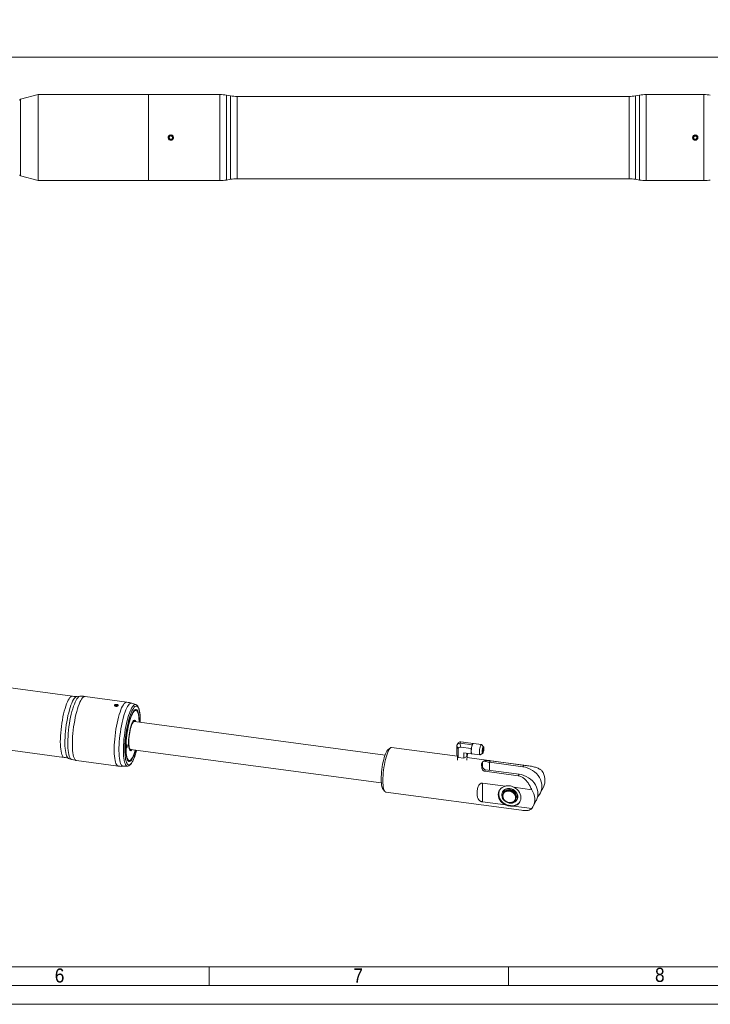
# Model space of a CAD drawing. Header units: millimetres. Extents: x 30 to 2493, y 30 to 1752.
# Tile 3 of 6: x 1348 to 1902, y 30 to 819. Entities that reach past the tile are written whole.
import ezdxf

# ---------------------------------------------------------------- set-up
doc = ezdxf.new("R2010")
doc.units = ezdxf.units.MM
doc.header["$LTSCALE"] = 3
doc.linetypes.add('SLD-Solido', pattern=[0])
doc.styles.add('SLDTEXTSTYLE0', font='GOTHIC.TTF', dxfattribs={"width": 0.913})
doc.styles.add('SLDTEXTSTYLE3', font='CALIBRI.TTF')
doc.styles.add('SLDTEXTSTYLE4', font='CALIBRIB.TTF')
doc.dimstyles.new('SLDDIMSTYLE0', dxfattribs={"dimtxt": 22.225, "dimasz": 7.5, "dimexe": 0, "dimexo": 0.0625, "dimgap": 5.55625, "dimtad": 1, "dimrnd": 1e-09, "dimzin": 12, "dimdsep": 46, "dimtxsty": 'SLDTEXTSTYLE4', "dimsah": 1, "dimcen": 0.09, "dimadec": 0, "dimazin": 3, "dimtfac": 1, "dimtofl": 0, "dimtmove": 0, "dimatfit": 3, "dimfxl": 0, "dimfrac": 2, "dimtolj": 1, "dimtzin": 12, "dimarcsym": 0})

# ---------------------------------------------------------------- blocks, each defined once
blk = doc.blocks.new('_D_6')
at = {"color": 7, "linetype": 'SLD-Solido', "lineweight": 0}
for p, q in [((190.73, 753.64), (190.73, 792.39)), ((2050.73, 753.64), (2050.73, 792.39)), ((2050.73, 789.39), (190.73, 789.39))]:
    blk.add_line(p, q, dxfattribs=at)
for points in [[(190.73, 789.39), (198.23, 787.14), (198.23, 791.64)], [(2050.73, 789.39), (2043.23, 791.64), (2043.23, 787.14)]]:
    blk.add_solid(points, dxfattribs=at)
at = {"color": 7, "linetype": 'SLD-Solido', "lineweight": 0, "char_height": 22.225, "attachment_point": 1, "style": 'SLDTEXTSTYLE3'}
for s, insert in [('EXAMPLE PCLC ', (995.49, 819.03)), ('1860', (1185.88, 819.03))]:
    blk.add_mtext(s, dxfattribs=dict(at, insert=insert))

msp = doc.modelspace()

# ---------------------------------------------------------------- linework, layer by layer
at = {"color": 7, "linetype": 'SLD-Solido', "lineweight": 15}
for p, q in [((1362.856, 759.395), (1348.669, 755.593)), ((1451.128, 759.395), (1362.856, 759.395)), ((1362.856, 759.395), (1362.856, 690.395)), ((1508.503, 759.395), (1451.128, 759.395)), ((1451.128, 724.895), (1451.128, 759.395)), ((1451.128, 759.395), (1451.128, 690.395)), ((1508.503, 690.395), (1508.503, 759.395)), ((1517.05, 758.35), (1513.713, 758.939)), ((1513.713, 758.939), (1513.713, 690.85)), ((1517.05, 691.439), (1517.05, 758.35)), ((1836.596, 757.895), (1522.26, 757.895)), ((1522.26, 757.895), (1522.26, 724.895)), ((1836.596, 724.895), (1836.596, 757.895)), ((1845.143, 758.939), (1841.806, 758.35)), ((1841.806, 758.35), (1841.806, 691.439)), ((1845.143, 724.895), (1845.143, 758.939)), ((1896.596, 759.395), (1850.353, 759.395)), ((1850.353, 759.395), (1850.353, 690.395)), ((1896.596, 690.395), (1896.596, 759.395)), ((1348.669, 755.593), (1348.669, 694.196)), ((1469.398, 726.313), (1468.035, 725.837)), ((1470.491, 725.37), (1469.398, 726.313)), ((1451.128, 690.395), (1451.128, 724.895)), ((1468.035, 725.837), (1467.765, 724.419)), ((1467.765, 724.419), (1468.858, 723.477)), ((1468.858, 723.477), (1470.221, 723.952)), ((1470.221, 723.952), (1470.491, 725.37)), ((1522.26, 724.895), (1522.26, 691.895)), ((1836.596, 691.895), (1836.596, 724.895)), ((1845.143, 690.85), (1845.143, 724.895)), ((1889.037, 726.162), (1888.285, 724.93)), ((1888.285, 724.93), (1888.976, 723.663)), ((1888.976, 723.663), (1890.419, 723.627)), ((1890.48, 726.126), (1889.037, 726.162)), ((1890.419, 723.627), (1891.171, 724.859)), ((1891.171, 724.859), (1890.48, 726.126)), ((1348.669, 694.196), (1362.856, 690.395)), ((1362.856, 690.395), (1451.128, 690.395)), ((1451.128, 690.395), (1508.503, 690.395)), ((1513.713, 690.85), (1517.05, 691.439)), ((1522.26, 691.895), (1836.596, 691.895)), ((1841.806, 691.439), (1845.143, 690.85)), ((1850.353, 690.395), (1896.596, 690.395)), ((1390.208, 276.997), (1162.488, 307.505)), ((1396.271, 276.953), (1393.798, 276.84)), ((1433.824, 272.288), (1400.323, 276.777)), ((1425.158, 269.919), (1424.374, 269.546)), ((1424.374, 269.546), (1424.628, 269.02)), ((1424.628, 269.02), (1425.486, 268.893)), ((1426.196, 269.766), (1425.158, 269.919)), ((1425.158, 268.942), (1425.158, 269.919)), ((1425.785, 268.923), (1426.451, 269.24)), ((1426.451, 269.24), (1426.196, 269.766)), ((1426.196, 269.119), (1426.196, 269.766)), ((1441.084, 270.325), (1437.78, 271.392)), ((1442.104, 264.956), (1441.809, 265.364)), ((1155.915, 258.444), (1383.635, 227.935)), ((1440.128, 256.983), (1439.266, 257.445)), ((1439.373, 257.388), (1439.313, 257.491)), ((1640.949, 229.783), (1439.874, 256.722)), ((1698.604, 237.308), (1698.604, 229.622)), ((1699.506, 234.433), (1698.615, 237.587)), ((1699.455, 239.405), (1698.79, 238.164)), ((1700.916, 239.341), (1701.807, 236.187)), ((1701.832, 240.401), (1701.26, 239.334)), ((1701.26, 239.334), (1710.92, 238.039)), ((1703.873, 240.18), (1701.45, 240.453)), ((1703.942, 240.172), (1701.508, 240.445)), ((1701.832, 240.401), (1711.492, 239.107)), ((1703.942, 240.172), (1711.706, 239.132)), ((1710.804, 237.602), (1710.92, 238.039)), ((1710.92, 238.039), (1711.053, 238.288)), ((1711.359, 238.859), (1711.492, 239.107)), ((1711.607, 239.099), (1711.492, 239.107)), ((1718.22, 238.265), (1711.759, 239.131)), ((1719.995, 236.515), (1718.373, 238.181)), ((1436.109, 233.884), (1437.063, 234.102)), ((1436.143, 233.827), (1436.228, 233.911)), ((1436.886, 234.421), (1637.961, 207.483)), ((1645.239, 235.532), (1643.281, 233.953)), ((1698.996, 228.817), (1646.222, 235.887)), ((1698.604, 229.622), (1699.506, 227.938)), ((1699.506, 234.433), (1699.506, 227.938)), ((1701.807, 236.187), (1710.138, 235.071)), ((1704.107, 231.754), (1710.138, 230.946)), ((1704.107, 231.754), (1704.107, 227.321)), ((1706.573, 231.424), (1706.573, 228.554)), ((1707.145, 229.622), (1706.573, 228.554)), ((1707.145, 231.347), (1707.145, 229.622)), ((1710.138, 235.071), (1710.539, 236.595)), ((1710.138, 235.071), (1710.138, 233.521)), ((1710.138, 232.496), (1710.138, 230.946)), ((1710.138, 230.946), (1710.539, 230.92)), ((1710.652, 230.871), (1717.114, 230.005)), ((1717.283, 230.046), (1719.287, 231.227)), ((1387.14, 227.141), (1389.495, 226.381)), ((1393.451, 225.485), (1426.952, 220.997)), ((1436.479, 225.575), (1436.87, 225.891)), ((1698.992, 228.897), (1699.123, 225.661)), ((1704.107, 227.321), (1699.506, 227.938)), ((1706.573, 228.554), (1704.107, 227.321)), ((1706.626, 225.667), (1706.757, 228.897)), ((1755.289, 221.275), (1706.712, 227.783)), ((1718.395, 222.748), (1718.395, 221.324)), ((1719.23, 219.629), (1719.23, 224.306)), ((1725.414, 225.267), (1724.741, 224.011)), ((1724.741, 224.011), (1751.545, 220.42)), ((1724.741, 224.011), (1724.741, 217.683)), ((1752.219, 221.676), (1725.414, 225.267)), ((1752.219, 221.676), (1751.545, 220.42)), ((1431.004, 220.82), (1434.473, 220.979)), ((1721.577, 218.106), (1720.904, 216.85)), ((1720.904, 216.85), (1747.708, 213.259)), ((1721.577, 218.106), (1748.381, 214.515)), ((1748.381, 214.515), (1747.708, 213.259)), ((1737.476, 204.894), (1719.083, 207.359)), ((1719.083, 192.265), (1719.083, 207.359)), ((1639.113, 202.846), (1640.586, 200.807)), ((1641.442, 200.206), (1750.509, 185.594)), ((1735.155, 200.353), (1735.049, 200.154)), ((1735.839, 199.521), (1735.664, 199.195)), ((1741.11, 201.818), (1740.741, 202.778)), ((1741.199, 202.751), (1741.581, 201.76)), ((1758.56, 202.07), (1744.155, 204)), ((1765.428, 199.34), (1767.922, 203.995)), ((1719.083, 192.265), (1737.476, 189.801)), ((1743.071, 191.347), (1742.893, 191.808)), ((1743.09, 191.383), (1742.923, 191.817)), ((1743.071, 191.347), (1743.09, 191.383)), ((1745.58, 193.881), (1745.754, 194.207)), ((1746.738, 193.936), (1746.845, 194.135)), ((1759.769, 188.781), (1762.264, 193.436)), ((1744.155, 188.906), (1758.56, 186.976)), ((60, 60), (2463, 60))]:
    msp.add_line(p, q, dxfattribs=at)
at = {"color": 7, "linetype": 'SLD-Solido', "lineweight": 0}
for p, q in [((1500, 60), (1500, 45)), ((1740, 60), (1740, 45)), ((45, 45), (2478, 45)), ((30, 30), (2493, 30))]:
    msp.add_line(p, q, dxfattribs=at)
at = {"color": 7, "linetype": 'SLD-Solido', "lineweight": 15, "flags": 128}
for points in [[(1393.798, 276.84), (1393.599, 276.816), (1392.986, 276.568), (1392.349, 276.06), (1391.695, 275.297), (1391.03, 274.286), (1390.361, 273.038), (1389.696, 271.567), (1389.041, 269.888), (1388.405, 268.019), (1387.792, 265.98), (1387.21, 263.792), (1386.665, 261.479), (1386.163, 259.064), (1385.709, 256.575), (1385.307, 254.037), (1384.963, 251.476), (1384.68, 248.921), (1384.46, 246.398), (1384.306, 243.934), (1384.22, 241.555), (1384.203, 239.286), (1384.255, 237.152), (1384.375, 235.175), (1384.562, 233.375), (1384.814, 231.773), (1385.128, 230.385), (1385.501, 229.225), (1385.929, 228.306), (1386.408, 227.638), (1386.932, 227.228), (1387.14, 227.141)], [(1386.921, 273.9), (1387.591, 275.032), (1388.253, 275.917), (1388.901, 276.545), (1389.527, 276.909), (1390.124, 277.005), (1390.208, 276.997)], [(1400.323, 276.777), (1400.137, 276.788), (1399.528, 276.651), (1398.892, 276.253), (1398.235, 275.596), (1397.565, 274.689), (1396.887, 273.539), (1396.21, 272.16), (1395.539, 270.565), (1394.882, 268.771), (1394.246, 266.795), (1393.637, 264.659), (1393.061, 262.384), (1392.525, 259.993), (1392.033, 257.512), (1391.591, 254.965), (1391.204, 252.379), (1390.875, 249.78), (1390.607, 247.195), (1390.404, 244.65), (1390.267, 242.172), (1390.199, 239.785), (1390.199, 237.515), (1390.267, 235.385), (1390.404, 233.416), (1390.607, 231.629), (1390.875, 230.043), (1391.204, 228.672), (1391.591, 227.532), (1392.033, 226.635), (1392.525, 225.988), (1393.061, 225.6), (1393.451, 225.485)], [(1393.113, 273.749), (1393.793, 274.9), (1394.465, 275.804), (1395.123, 276.452), (1395.759, 276.837), (1396.269, 276.953)], [(1383.634, 227.935), (1383.156, 228.099), (1382.635, 228.539), (1382.161, 229.241), (1381.739, 230.197), (1381.374, 231.397), (1381.069, 232.828), (1380.829, 234.474), (1380.656, 236.317), (1380.551, 238.338), (1380.516, 240.513), (1380.551, 242.819), (1380.656, 245.23), (1380.829, 247.721), (1381.069, 250.264), (1381.374, 252.831), (1381.739, 255.394), (1382.161, 257.925), (1382.635, 260.396), (1383.156, 262.781), (1383.719, 265.052), (1384.316, 267.185), (1384.942, 269.157), (1385.59, 270.946), (1386.252, 272.533), (1386.921, 273.9)], [(1389.494, 226.381), (1389.012, 226.645), (1388.501, 227.194), (1388.039, 228.002), (1387.63, 229.061), (1387.28, 230.359), (1386.992, 231.883), (1386.768, 233.616), (1386.612, 235.54), (1386.524, 237.635), (1386.507, 239.878), (1386.559, 242.246), (1386.681, 244.713), (1386.871, 247.254), (1387.128, 249.841), (1387.448, 252.448), (1387.827, 255.045), (1388.263, 257.607), (1388.751, 260.105), (1389.284, 262.513), (1389.858, 264.807), (1390.467, 266.96), (1391.103, 268.951), (1391.761, 270.759), (1392.434, 272.364), (1393.113, 273.749)], [(1426.952, 220.997), (1426.562, 221.112), (1426.026, 221.5), (1425.534, 222.146), (1425.092, 223.044), (1424.705, 224.184), (1424.376, 225.554), (1424.108, 227.141), (1423.905, 228.928), (1423.768, 230.897), (1423.7, 233.027), (1423.7, 235.297), (1423.768, 237.683), (1423.905, 240.162), (1424.108, 242.706), (1424.376, 245.291), (1424.705, 247.891), (1425.092, 250.477), (1425.534, 253.024), (1426.026, 255.505), (1426.562, 257.896), (1427.138, 260.171), (1427.747, 262.307), (1428.383, 264.282), (1429.04, 266.077), (1429.711, 267.672), (1430.388, 269.051), (1431.066, 270.2), (1431.736, 271.108), (1432.393, 271.764), (1433.029, 272.163), (1433.638, 272.3), (1433.824, 272.288)], [(1426.538, 269.15), (1426.588, 269.22), (1426.631, 269.458), (1426.488, 269.686), (1426.182, 269.87), (1425.759, 269.981), (1425.282, 270.002), (1424.826, 269.931), (1424.459, 269.778), (1424.237, 269.566), (1424.194, 269.328), (1424.334, 269.102)], [(1437.78, 271.392), (1437.709, 271.413), (1437.117, 271.43), (1436.493, 271.178), (1435.845, 270.661), (1435.179, 269.884), (1434.502, 268.855), (1433.822, 267.585), (1433.145, 266.088), (1432.479, 264.38), (1431.831, 262.478), (1431.207, 260.403), (1430.615, 258.176), (1430.061, 255.823), (1429.55, 253.366), (1429.088, 250.833), (1428.679, 248.25), (1428.329, 245.644), (1428.04, 243.044), (1427.817, 240.477), (1427.661, 237.969), (1427.573, 235.549), (1427.556, 233.24), (1427.608, 231.068), (1427.73, 229.056), (1427.92, 227.225), (1428.177, 225.594), (1428.496, 224.182), (1428.876, 223.001), (1429.312, 222.067), (1429.799, 221.387), (1430.333, 220.97), (1430.907, 220.819), (1431.004, 220.82)], [(1434.473, 220.979), (1434.378, 220.978), (1433.818, 221.125), (1433.298, 221.533), (1432.822, 222.196), (1432.397, 223.108), (1432.026, 224.26), (1431.714, 225.638), (1431.464, 227.229), (1431.279, 229.016), (1431.16, 230.979), (1431.108, 233.098), (1431.125, 235.351), (1431.211, 237.713), (1431.363, 240.16), (1431.581, 242.665), (1431.863, 245.202), (1432.204, 247.744), (1432.603, 250.264), (1433.054, 252.736), (1433.553, 255.133), (1434.094, 257.43), (1434.671, 259.602), (1435.28, 261.627), (1435.912, 263.483), (1436.562, 265.15), (1437.222, 266.61), (1437.886, 267.849), (1438.547, 268.853), (1439.196, 269.611), (1439.829, 270.116), (1440.437, 270.362), (1441.015, 270.346), (1441.084, 270.325)], [(1444.607, 256.088), (1444.612, 256.507), (1444.594, 258.668), (1444.507, 260.68), (1444.351, 262.522), (1444.129, 264.171), (1443.842, 265.609), (1443.494, 266.821), (1443.089, 267.791), (1442.632, 268.51), (1442.127, 268.968), (1441.58, 269.161), (1440.998, 269.087), (1440.387, 268.747), (1439.755, 268.143), (1439.107, 267.284), (1438.452, 266.179)], [(1440.898, 233.884), (1440.811, 233.577), (1440.247, 231.746), (1439.662, 230.088), (1439.061, 228.626), (1438.452, 227.376), (1437.844, 226.354), (1437.243, 225.575), (1436.657, 225.046), (1436.094, 224.776), (1435.561, 224.767), (1435.064, 225.02), (1434.609, 225.531), (1434.203, 226.294), (1433.85, 227.299), (1433.555, 228.533), (1433.322, 229.982), (1433.153, 231.627), (1433.051, 233.447), (1433.017, 235.42), (1433.051, 237.52), (1433.153, 239.721), (1433.322, 241.996), (1433.555, 244.315), (1433.85, 246.65), (1434.203, 248.972), (1434.609, 251.25), (1435.064, 253.457), (1435.561, 255.565), (1436.094, 257.547), (1436.657, 259.378), (1437.243, 261.036), (1437.844, 262.499), (1438.452, 263.749), (1438.452, 263.749)], [(1443.687, 256.211), (1443.659, 257.277), (1443.557, 259.06), (1443.389, 260.667), (1443.156, 262.076), (1442.861, 263.271), (1442.51, 264.234), (1442.105, 264.955), (1441.653, 265.422), (1441.159, 265.63), (1440.63, 265.577), (1440.072, 265.263), (1439.493, 264.692), (1438.901, 263.872), (1438.303, 262.813), (1437.706, 261.529), (1437.12, 260.037), (1436.551, 258.356), (1436.006, 256.508), (1435.494, 254.518), (1435.02, 252.411), (1434.591, 250.215), (1434.212, 247.958), (1433.889, 245.67), (1433.625, 243.38), (1433.424, 241.119), (1433.288, 238.916), (1433.22, 236.799), (1433.22, 234.797), (1433.288, 232.935), (1433.424, 231.238), (1433.625, 229.727), (1433.889, 228.423), (1434.212, 227.342), (1434.591, 226.499), (1435.02, 225.904), (1435.494, 225.566), (1436.006, 225.488), (1436.551, 225.672), (1437.12, 226.115), (1437.706, 226.812), (1438.303, 227.753), (1438.901, 228.926), (1439.493, 230.317), (1440.072, 231.906), (1440.63, 233.673), (1440.699, 233.911)], [(1438.452, 263.749), (1439.061, 264.77), (1439.662, 265.55), (1440.247, 266.078), (1440.811, 266.348), (1441.344, 266.357), (1441.841, 266.105), (1442.296, 265.594), (1442.702, 264.831), (1443.054, 263.826), (1443.349, 262.591), (1443.582, 261.142), (1443.751, 259.497), (1443.853, 257.677), (1443.886, 256.185)], [(1441.091, 256.559), (1440.838, 257.165), (1440.501, 257.623), (1440.121, 257.824), (1439.705, 257.763), (1439.262, 257.442), (1438.803, 256.869), (1438.335, 256.054), (1437.871, 255.015), (1437.418, 253.775), (1436.988, 252.36), (1436.589, 250.801), (1436.229, 249.129), (1435.917, 247.382), (1435.659, 245.595), (1435.461, 243.808), (1435.326, 242.059), (1435.258, 240.384), (1435.258, 238.819), (1435.326, 237.398), (1435.461, 236.151), (1435.659, 235.105), (1435.917, 234.282), (1436.229, 233.699), (1436.589, 233.368), (1436.988, 233.298), (1437.418, 233.489), (1437.871, 233.938), (1438.104, 234.258)], [(1440.487, 256.64), (1440.287, 256.87), (1439.912, 257.053), (1439.501, 256.967), (1439.063, 256.614), (1438.609, 256.002), (1438.15, 255.146), (1437.697, 254.065), (1437.259, 252.785), (1436.848, 251.336), (1436.472, 249.752), (1436.142, 248.07), (1435.863, 246.329), (1435.644, 244.571), (1435.489, 242.836), (1435.402, 241.165), (1435.384, 239.597), (1435.437, 238.17), (1435.558, 236.916), (1435.746, 235.865), (1435.996, 235.041), (1436.301, 234.465), (1436.655, 234.148), (1437.05, 234.1), (1437.475, 234.32), (1437.499, 234.339)], [(1439.874, 256.722), (1439.868, 256.723), (1439.468, 256.639), (1439.043, 256.296), (1438.603, 255.702), (1438.157, 254.87), (1437.716, 253.82), (1437.291, 252.577), (1436.892, 251.17), (1436.527, 249.631), (1436.206, 247.998), (1435.936, 246.307), (1435.723, 244.599), (1435.572, 242.914), (1435.487, 241.292), (1435.47, 239.769), (1435.521, 238.383), (1435.64, 237.165), (1435.822, 236.144), (1436.064, 235.344), (1436.361, 234.784), (1436.705, 234.477), (1436.886, 234.421)], [(1434.085, 237.412), (1434.063, 237.744), (1433.999, 237.942), (1433.905, 237.977), (1433.794, 237.843), (1433.682, 237.561), (1433.588, 237.174), (1433.525, 236.74), (1433.502, 236.325), (1433.525, 235.994), (1433.588, 235.796), (1433.682, 235.761), (1433.794, 235.895), (1433.905, 236.177), (1433.999, 236.564), (1434.063, 236.998), (1434.085, 237.412)], [(1717.283, 230.046), (1717.128, 230.004), (1716.904, 230.16), (1716.733, 230.588), (1716.625, 231.257), (1716.589, 232.123), (1716.625, 233.125), (1716.733, 234.197), (1716.904, 235.264), (1717.128, 236.254), (1717.388, 237.1), (1717.667, 237.744), (1717.946, 238.142), (1718.206, 238.267), (1718.373, 238.181)], [(1432.5, 229.134), (1432.656, 227.753), (1432.911, 226.207), (1433.229, 224.88), (1433.606, 223.788), (1434.038, 222.942), (1434.52, 222.353), (1435.046, 222.026), (1435.611, 221.967), (1436.209, 222.174), (1436.831, 222.647), (1437.472, 223.379), (1438.124, 224.363), (1438.78, 225.587), (1439.432, 227.037), (1440.073, 228.697), (1440.696, 230.548), (1441.293, 232.569), (1441.619, 233.787)], [(1637.848, 210.501), (1637.882, 212.351), (1637.984, 214.298), (1638.153, 216.311), (1638.385, 218.356), (1638.676, 220.4), (1639.023, 222.41), (1639.419, 224.351), (1639.858, 226.194), (1640.332, 227.906), (1640.834, 229.461), (1641.355, 230.832), (1641.887, 231.997), (1642.422, 232.937), (1642.95, 233.637), (1643.281, 233.953)], [(1639.174, 209.353), (1639.209, 211.335), (1639.314, 213.418), (1639.488, 215.571), (1639.728, 217.762), (1640.03, 219.958), (1640.389, 222.124), (1640.801, 224.228), (1641.259, 226.239), (1641.756, 228.126), (1642.284, 229.859), (1642.836, 231.414), (1643.402, 232.766), (1643.976, 233.895), (1644.547, 234.784), (1645.107, 235.419), (1645.648, 235.79), (1646.162, 235.893), (1646.222, 235.887)], [(1719.537, 231.539), (1719.753, 232.058), (1719.949, 232.756), (1720.104, 233.564), (1720.203, 234.404), (1720.238, 235.193), (1720.203, 235.854), (1720.104, 236.322), (1719.949, 236.551), (1719.753, 236.52), (1719.537, 236.23), (1719.32, 235.711), (1719.125, 235.014), (1718.97, 234.205), (1718.87, 233.365), (1718.836, 232.577), (1718.87, 231.916), (1718.97, 231.448), (1719.125, 231.218), (1719.32, 231.25), (1719.537, 231.539)], [(1719.537, 231.719), (1719.327, 231.445), (1719.139, 231.434), (1718.995, 231.689), (1718.909, 232.183), (1718.892, 232.86), (1718.944, 233.649), (1719.061, 234.463), (1719.229, 235.214), (1719.43, 235.822), (1719.643, 236.219), (1719.845, 236.364), (1720.013, 236.24), (1720.129, 235.86), (1720.182, 235.267), (1720.164, 234.524), (1720.078, 233.711), (1719.934, 232.918), (1719.747, 232.229), (1719.537, 231.719)], [(1762.264, 193.436), (1762.437, 193.773), (1763.076, 195.376), (1763.465, 197.074), (1763.595, 198.837), (1763.465, 200.635), (1763.076, 202.437), (1762.437, 204.212), (1761.556, 205.93), (1760.451, 207.562), (1759.139, 209.079), (1757.643, 210.456), (1755.988, 211.669), (1754.203, 212.697), (1752.319, 213.523), (1750.367, 214.133), (1748.381, 214.515)], [(1763.39, 196.632), (1763.615, 196.859), (1764.721, 198.195), (1765.601, 199.677), (1766.24, 201.281), (1766.629, 202.979), (1766.759, 204.741), (1766.629, 206.539), (1766.24, 208.341), (1765.601, 210.116), (1764.721, 211.834), (1763.615, 213.466), (1762.303, 214.983), (1760.807, 216.36), (1759.152, 217.573), (1757.367, 218.601), (1755.483, 219.427), (1753.531, 220.037), (1751.545, 220.42)], [(1639.113, 202.846), (1639.023, 202.98), (1638.676, 203.695), (1638.385, 204.651), (1638.153, 205.83), (1637.984, 207.214), (1637.882, 208.779), (1637.848, 210.501)], [(1641.442, 200.206), (1641.259, 200.25), (1640.801, 200.552), (1640.389, 201.12), (1640.03, 201.944), (1639.728, 203.013), (1639.488, 204.309), (1639.314, 205.813), (1639.209, 207.503), (1639.174, 209.353)], [(1737.476, 189.801), (1736.097, 190.603), (1734.854, 191.587), (1733.785, 192.726), (1732.919, 193.985), (1732.281, 195.329), (1731.892, 196.719), (1731.76, 198.114), (1731.892, 199.473), (1732.281, 200.758), (1732.919, 201.931), (1733.785, 202.959), (1734.854, 203.81), (1736.097, 204.462), (1737.476, 204.894)], [(1732.705, 201.597), (1732.344, 200.664), (1732.084, 199.341), (1732.084, 197.964), (1732.344, 196.572), (1732.855, 195.205), (1733.604, 193.902), (1734.569, 192.702), (1735.722, 191.637), (1737.03, 190.74), (1738.455, 190.036), (1739.957, 189.544), (1741.491, 189.28), (1743.015, 189.251), (1744.483, 189.458), (1745.855, 189.894), (1747.09, 190.547), (1748.153, 191.399), (1749.013, 192.425), (1749.218, 192.747)], [(1743.071, 191.347), (1741.808, 191.23), (1740.507, 191.354), (1739.221, 191.714), (1738.005, 192.293), (1736.908, 193.07), (1735.975, 194.01), (1735.247, 195.075), (1734.752, 196.222), (1734.512, 197.401), (1734.535, 198.566), (1734.823, 199.666), (1735.361, 200.657), (1736.129, 201.498), (1737.094, 202.153), (1738.216, 202.595), (1739.449, 202.806), (1740.741, 202.778)], [(1735.188, 197.266), (1735.315, 198.296), (1735.691, 199.244), (1736.296, 200.066), (1737.104, 200.722), (1738.077, 201.183), (1739.168, 201.427), (1740.328, 201.442), (1741.501, 201.228), (1742.633, 200.794), (1743.671, 200.162), (1744.566, 199.36), (1745.277, 198.426), (1745.771, 197.404), (1746.023, 196.341), (1746.023, 195.288), (1745.771, 194.293), (1745.277, 193.403), (1744.566, 192.66), (1743.671, 192.098), (1742.633, 191.743), (1741.501, 191.613), (1740.328, 191.713), (1739.168, 192.039), (1738.077, 192.575), (1737.104, 193.297), (1736.296, 194.17), (1735.691, 195.153), (1735.315, 196.202), (1735.188, 197.266)], [(1735.454, 197.036), (1735.581, 196.008), (1735.956, 194.996), (1736.56, 194.053), (1737.363, 193.226), (1738.324, 192.555), (1739.396, 192.076), (1740.525, 191.81), (1741.653, 191.773), (1742.725, 191.966), (1743.686, 192.379), (1744.489, 192.991), (1745.094, 193.772), (1745.469, 194.683), (1745.596, 195.678), (1745.469, 196.706), (1745.094, 197.718), (1744.489, 198.661), (1743.686, 199.488), (1742.725, 200.159), (1741.653, 200.638), (1740.525, 200.904), (1739.396, 200.941), (1738.324, 200.748), (1737.363, 200.335), (1736.56, 199.723), (1735.956, 198.942), (1735.581, 198.031), (1735.454, 197.036)], [(1735.839, 199.521), (1735.865, 199.57), (1736.471, 200.392), (1737.279, 201.048), (1738.251, 201.509), (1739.343, 201.753), (1740.502, 201.768), (1741.675, 201.554), (1742.808, 201.12), (1743.846, 200.488), (1744.741, 199.686), (1745.452, 198.752), (1745.945, 197.73), (1746.198, 196.667), (1746.198, 195.614), (1745.945, 194.619), (1745.754, 194.207)], [(1737.73, 201.296), (1737.78, 201.326), (1738.739, 201.741)], [(1741.153, 202.975), (1742.445, 202.657), (1743.678, 202.116), (1744.8, 201.372), (1745.765, 200.459), (1746.533, 199.413), (1747.071, 198.278), (1747.358, 197.1), (1747.382, 195.929), (1747.142, 194.814), (1746.845, 194.135)], [(1743.09, 191.383), (1744.302, 191.751), (1745.362, 192.356), (1746.224, 193.17), (1746.849, 194.157), (1747.211, 195.274), (1747.291, 196.47), (1747.088, 197.692), (1746.61, 198.886), (1745.878, 200), (1744.925, 200.982), (1743.793, 201.791), (1742.532, 202.389), (1741.199, 202.751)], [(1746.119, 195.172), (1746.253, 195.813), (1746.252, 196.883), (1745.989, 197.962), (1745.476, 198.997), (1744.737, 199.937), (1743.811, 200.735), (1742.741, 201.353), (1741.581, 201.76)], [(1744.155, 204), (1745.535, 203.198), (1746.777, 202.213), (1747.847, 201.075), (1748.713, 199.815), (1749.35, 198.471), (1749.74, 197.082), (1749.871, 195.687), (1749.74, 194.328), (1749.35, 193.043), (1748.713, 191.869), (1747.847, 190.842), (1746.777, 189.99), (1745.535, 189.339), (1744.155, 188.906)], [(1758.56, 186.976), (1759.546, 188.384), (1760.3, 189.925), (1760.811, 191.573), (1761.068, 193.299), (1761.068, 195.075), (1760.811, 196.87), (1760.3, 198.655), (1759.546, 200.398), (1758.56, 202.07)]]:
    msp.add_lwpolyline(points, dxfattribs=at)
at = {"color": 7, "linetype": 'SLD-Solido', "lineweight": 15}
for centre in [(1469.128, 724.895), (1889.728, 724.895)]:
    msp.add_circle(centre, 1.634, dxfattribs=at)
for centre, radius, start, end in [((1508.503, 729.395), 30, 80, 90), ((1522.26, 787.895), 30, 260, 270), ((1836.596, 787.895), 30, 270, 280), ((1850.353, 729.395), 30, 90, 100), ((1896.596, 729.395), 30, 80, 90), ((1348.928, 754.627), 1, 105, 180), ((1348.928, 695.162), 1, 180, 255), ((1508.503, 720.395), 30, 270, 280), ((1522.26, 661.895), 30, 90, 100), ((1836.596, 661.895), 30, 80, 90), ((1850.353, 720.395), 30, 260, 270), ((1896.596, 720.395), 30, 270, 280), ((1520.974, 234.561), 88.641, 161.773654, 183.510348), ((1464.739, 252.585), 29.593, 152.654697, 160.864779), ((1722.845, 233.893), 12.599, 162.880094, 167.617016), ((1717.808, 235.455), 7.325, 157.24819, 162.953554), ((1713.857, 237.152), 3.026, 145.664398, 157.962031), ((1712.014, 238.431), 0.783, 121.361509, 146.861091), ((1711.731, 238.883), 0.249, 83.622628, 119.919067), ((1722.122, 233.009), 11.995, 177.552525, 182.447475), ((1712.614, 232.287), 2.485, 175.167285, 213.388227), ((1727.967, 232.757), 17.846, 167.580639, 177.546789), ((1710.687, 231.104), 0.236, 231.384541, 261.613678), ((1714.735, 234.528), 4.965, 327.999157, 16.739363), ((1730.381, 217.327), 13.155, 147.961998, 155.664431), ((1756.397, 209.645), 12.835, 333.883266, 36.519351), ((1739.882, 197.566), 5.487, 81.488883, 149.474567), ((1740.071, 196.943), 4.985, 77.962876, 134.57138), ((1741.398, 196.488), 4.795, 3.318023, 27.089489)]:
    msp.add_arc(centre, radius, start, end, dxfattribs=at)
for centre, major_axis, ratio, start_param, end_param in [((1700.027, 234.652), (-1.13, 3.557), 0.2433895, 0.527413, 0.6537531), ((1701.451, 237.308), (2.833, -0.308), 0.7143731, 1.8378107, 3.1559268), ((1701.642, 237.664), (-1.355, 2.581), 0.8063581, 5.7600792, 6.7831063), ((1700.027, 234.652), (1.486, 4.625), 0.5456078, 0.0976698, 0.2240099), ((1703.065, 240.32), (2.928, -0.357), 0.0256415, 4.1546578, 4.2809979), ((1702.574, 233.335), (2.671, -2.266), 0.6657834, 2.3377317, 3.6558477), ((1723.576, 225.734), (4.486, -1.126), 0.3185882, 4.1544875, 5.0540032), ((1722.742, 224.177), (1.508, 6.005), 0.7061092, 2.3218917, 3.2214075), ((1741.107, 197.443), (6.598, -1.268), 0.8189115, 1.7200253, 1.7887161), ((1740.787, 196.846), (6.611, -1.077), 0.8828138, 1.6518298, 1.7205207), ((1740.787, 196.846), (5.565, -0.907), 0.8828138, 1.5719357, 1.6560598)]:
    msp.add_ellipse(centre, major_axis=major_axis, ratio=ratio, start_param=start_param, end_param=end_param, dxfattribs=at)
for points, knots in [([(1471.228, 724.895), (1471.205, 724.659), (1471.158, 724.187), (1470.797, 723.559), (1470.265, 723.081), (1469.599, 722.807), (1468.882, 722.769), (1468.193, 722.969), (1467.609, 723.387), (1467.196, 723.974), (1467, 724.665), (1467.044, 725.382), (1467.323, 726.044), (1467.804, 726.576), (1468.435, 726.92), (1469.144, 727.035), (1469.851, 726.909), (1470.477, 726.556), (1470.948, 726.017), (1471.194, 725.43), (1471.218, 725.045), (1471.228, 724.895)], [0, 0, 0, 0, 0.0536208, 0.1072393, 0.160921, 0.2146425, 0.2682962, 0.3218795, 0.3754997, 0.429207, 0.4829154, 0.536538, 0.5901206, 0.6437725, 0.697493, 0.7511775, 0.8047732, 0.8583697, 0.9120531, 0.9657746, 1, 1, 1, 1]), ([(1891.828, 724.895), (1891.805, 724.659), (1891.758, 724.187), (1891.397, 723.559), (1890.865, 723.081), (1890.199, 722.807), (1889.482, 722.769), (1888.793, 722.969), (1888.209, 723.387), (1887.796, 723.974), (1887.6, 724.665), (1887.644, 725.382), (1887.923, 726.044), (1888.404, 726.576), (1889.035, 726.92), (1889.744, 727.035), (1890.451, 726.909), (1891.077, 726.556), (1891.548, 726.017), (1891.794, 725.43), (1891.818, 725.045), (1891.828, 724.895)], [0, 0, 0, 0, 0.053621, 0.1072397, 0.1609205, 0.2146424, 0.2682965, 0.3218798, 0.3754998, 0.4292066, 0.4829151, 0.5365375, 0.5901205, 0.6437719, 0.6974931, 0.7511767, 0.8047735, 0.8583701, 0.912053, 0.9657744, 1, 1, 1, 1]), ([(1393.792, 276.87), (1393.357, 276.849), (1392.188, 276.791), (1390.978, 276.856), (1390.231, 276.996), (1390.213, 276.999)], [0, 0, 0, 0, 0.3661025, 0.9844212, 1, 1, 1, 1]), ([(1400.323, 276.768), (1400.264, 276.779), (1399.446, 276.928), (1398.078, 277.001), (1396.779, 276.95), (1396.25, 276.929)], [0, 0, 0, 0, 0.0440643, 0.6110007, 1, 1, 1, 1]), ([(1426.934, 269.514), (1426.907, 269.472), (1426.853, 269.387), (1426.742, 269.288), (1426.637, 269.214), (1426.52, 269.144), (1426.386, 269.081), (1426.24, 269.027), (1426.085, 268.979), (1425.88, 268.932), (1425.663, 268.903), (1425.487, 268.892), (1425.353, 268.89), (1425.22, 268.894), (1425.045, 268.908), (1424.875, 268.934), (1424.713, 268.971), (1424.558, 269.016), (1424.414, 269.071), (1424.285, 269.135), (1424.167, 269.205), (1424.066, 269.283), (1423.984, 269.366), (1423.934, 269.43), (1423.892, 269.497), (1423.862, 269.565), (1423.843, 269.634), (1423.836, 269.701), (1423.839, 269.77), (1423.854, 269.837), (1423.88, 269.903), (1423.928, 269.988), (1423.999, 270.068), (1424.089, 270.142), (1424.191, 270.211), (1424.311, 270.273), (1424.446, 270.325), (1424.59, 270.372), (1424.786, 270.418), (1424.996, 270.448), (1425.169, 270.462), (1425.302, 270.467), (1425.436, 270.467), (1425.566, 270.462), (1425.699, 270.452), (1425.829, 270.436), (1425.956, 270.416), (1426.12, 270.384), (1426.274, 270.342), (1426.415, 270.292), (1426.547, 270.236), (1426.663, 270.174), (1426.761, 270.105), (1426.824, 270.051), (1426.878, 269.993), (1426.937, 269.914), (1426.973, 269.831), (1426.988, 269.745), (1426.987, 269.674), (1426.972, 269.596), (1426.947, 269.541), (1426.934, 269.514)], [0, 0, 0, 0, 0.0263245, 0.0535987, 0.066727, 0.0799458, 0.1072169, 0.1203604, 0.1335944, 0.1608975, 0.1872712, 0.2004694, 0.2146225, 0.2277586, 0.2409854, 0.2682772, 0.2813967, 0.2946066, 0.3218603, 0.3349892, 0.3482084, 0.3754796, 0.3886292, 0.4018695, 0.4150644, 0.4292116, 0.442361, 0.4556012, 0.468796, 0.4829461, 0.4960746, 0.5092938, 0.5365689, 0.5496886, 0.5628986, 0.5901514, 0.6032879, 0.6165148, 0.6438023, 0.6701761, 0.6833743, 0.6975264, 0.7106696, 0.7239037, 0.7370923, 0.7512359, 0.7643585, 0.7775715, 0.8048328, 0.8179559, 0.8311694, 0.8584287, 0.8715727, 0.8848073, 0.8979966, 0.9121365, 0.93851, 0.9517081, 0.9658611, 0.9828319, 1, 1, 1, 1]), ([(1437.79, 271.366), (1437.188, 271.557), (1435.891, 271.968), (1434.546, 272.171), (1433.826, 272.279)], [0, 0, 0, 0, 0.4647549, 1, 1, 1, 1]), ([(1444.637, 256.084), (1444.644, 256.554), (1444.662, 257.743), (1444.621, 259.525), (1444.52, 261.424), (1444.353, 263.173), (1444.123, 264.767), (1443.826, 266.192), (1443.457, 267.445), (1443, 268.522), (1442.474, 269.358), (1441.865, 269.935), (1441.388, 270.253), (1441.101, 270.308), (1441.053, 270.317)], [0, 0, 0, 0, 0.0618218, 0.1562396, 0.2509052, 0.345929, 0.4414802, 0.5378272, 0.6354022, 0.7348514, 0.8366604, 0.9154185, 0.9859605, 1, 1, 1, 1]), ([(1434.517, 221.007), (1434.593, 221.005), (1434.915, 220.995), (1435.464, 221.21), (1436.14, 221.611), (1436.815, 222.242), (1437.507, 223.114), (1438.201, 224.234), (1438.878, 225.563), (1439.53, 227.068), (1440.157, 228.736), (1440.757, 230.561), (1441.256, 232.245), (1441.542, 233.365), (1441.648, 233.783)], [0, 0, 0, 0, 0.0220819, 0.0938655, 0.1706451, 0.2582305, 0.3565593, 0.4578111, 0.5571705, 0.6548812, 0.75151, 0.8474443, 0.942924, 1, 1, 1, 1]), ([(1383.633, 227.905), (1383.988, 227.862), (1385.058, 227.734), (1386.233, 227.458), (1387.012, 227.172), (1387.123, 227.131)], [0, 0, 0, 0, 0.2988441, 0.9005681, 1, 1, 1, 1]), ([(1389.481, 226.411), (1389.665, 226.344), (1390.598, 226.004), (1391.934, 225.697), (1393.09, 225.558), (1393.455, 225.515)], [0, 0, 0, 0, 0.1441387, 0.7297609, 1, 1, 1, 1]), ([(1718.614, 220.857), (1718.57, 220.93), (1718.432, 221.164), (1718.281, 221.574), (1718.201, 222.151), (1718.323, 222.527), (1718.395, 222.748)], [0, 0, 0, 0, 0.1149989, 0.3683881, 0.6292904, 1, 1, 1, 1]), ([(1719.23, 224.306), (1719.306, 224.402), (1719.46, 224.598), (1719.836, 224.826), (1720.309, 225.004), (1720.687, 225.085), (1720.893, 225.118), (1720.897, 225.118)], [0, 0, 0, 0, 0.2452376, 0.4977859, 0.74296, 0.9948953, 1, 1, 1, 1]), ([(1725.414, 225.267), (1725.16, 225.3), (1724.653, 225.367), (1723.769, 225.465), (1722.684, 225.533), (1721.683, 225.457), (1721.144, 225.224), (1720.897, 225.118)], [0, 0, 0, 0, 0.1224687, 0.2444403, 0.4346328, 0.741989, 1, 1, 1, 1]), ([(1752.219, 221.676), (1752.707, 221.612), (1753.701, 221.481), (1755.435, 221.259), (1757.354, 220.988), (1759.755, 220.547), (1762.363, 219.822), (1764.836, 218.733), (1766.147, 217.72), (1766.712, 217.283)], [0, 0, 0, 0, 0.0870571, 0.1771755, 0.3038566, 0.4338469, 0.6352981, 0.8425402, 1, 1, 1, 1]), ([(1426.956, 221.027), (1427.364, 220.968), (1428.529, 220.8), (1429.898, 220.751), (1430.845, 220.827), (1431.03, 220.842)], [0, 0, 0, 0, 0.302763, 0.8638974, 1, 1, 1, 1]), ([(1718.614, 220.857), (1718.598, 220.554), (1718.562, 219.817), (1718.771, 218.69), (1719.317, 217.706), (1719.988, 217.128), (1720.543, 216.907), (1720.846, 216.859), (1720.904, 216.85)], [0, 0, 0, 0, 0.2052741, 0.4984509, 0.7026151, 0.8488686, 0.9713625, 1, 1, 1, 1]), ([(1758.56, 202.07), (1758.478, 202.265), (1757.98, 203.461), (1756.924, 205.569), (1755.3, 208.062), (1753.533, 210.157), (1751.869, 211.587), (1750.299, 212.505), (1749.016, 213.024), (1748.115, 213.186), (1747.708, 213.259)], [0, 0, 0, 0, 0.0371943, 0.2272655, 0.4175266, 0.5811657, 0.7444644, 0.8351294, 0.9256211, 1, 1, 1, 1]), ([(1719.083, 207.359), (1718.831, 207.365), (1718.329, 207.378), (1717.494, 207.024), (1716.763, 206.399), (1716.165, 205.572), (1715.62, 204.515), (1715.168, 203.144), (1714.819, 201.284), (1714.687, 199.21), (1714.813, 197.329), (1715.137, 195.838), (1715.519, 194.861), (1715.983, 194.102), (1716.521, 193.464), (1717.236, 192.898), (1718.105, 192.486), (1718.719, 192.319), (1719.025, 192.274), (1719.083, 192.265)], [0, 0, 0, 0, 0.0357044, 0.07126388, 0.12671241, 0.17107067, 0.21657592, 0.29743712, 0.38033064, 0.49855352, 0.62020407, 0.69352363, 0.76803872, 0.81055323, 0.85372178, 0.91326686, 0.95592209, 0.9916478, 1, 1, 1, 1]), ([(1744.155, 204), (1743.342, 204.419), (1741.713, 205.257), (1739.323, 205.366), (1737.96, 205.018), (1737.476, 204.894)], [0, 0, 0, 0, 0.39178375, 0.78440837, 1, 1, 1, 1]), ([(1737.476, 189.801), (1738.37, 189.531), (1740.159, 188.992), (1742.491, 188.776), (1743.72, 188.872), (1744.155, 188.906)], [0, 0, 0, 0, 0.3917837, 0.7844084, 1, 1, 1, 1]), ([(1750.509, 185.594), (1751.065, 185.523), (1752.211, 185.375), (1753.945, 185.264), (1755.743, 185.398), (1757.363, 185.938), (1758.199, 186.663), (1758.56, 186.976)], [0, 0, 0, 0, 0.1496392, 0.3084263, 0.5545053, 0.8076579, 1, 1, 1, 1])]:
    msp.add_open_spline(points, degree=3, knots=knots, dxfattribs=at)

# ---------------------------------------------------------------- texts
at = {"color": 7, "linetype": 'Continuous', "lineweight": 0, "char_height": 11.286, "attachment_point": 1, "style": 'SLDTEXTSTYLE0'}
for s, insert in [('6', (1376.1, 58.738)), ('7', (1615.521, 58.738)), ('8', (1857.473, 59.253))]:
    msp.add_mtext(s, dxfattribs=dict(at, insert=insert))

# ---------------------------------------------------------------- dimensions: what is measured, and where the dimension line sits
at = {"color": 7, "linetype": 'SLD-Solido', "lineweight": 0}
dim = msp.add_linear_dim(base=(190.728, 789.395), p1=(2050.728, 750.641), p2=(190.728, 750.641), text='EXAMPLE PCLC <>', dimstyle='SLDDIMSTYLE0', dxfattribs=at)
dim.commit()
dim.dimension.update_dxf_attribs({"geometry": '_D_6', "text_midpoint": (1120.728, 789.395), "dimtype": 160})

doc.saveas('drawing.dxf')
